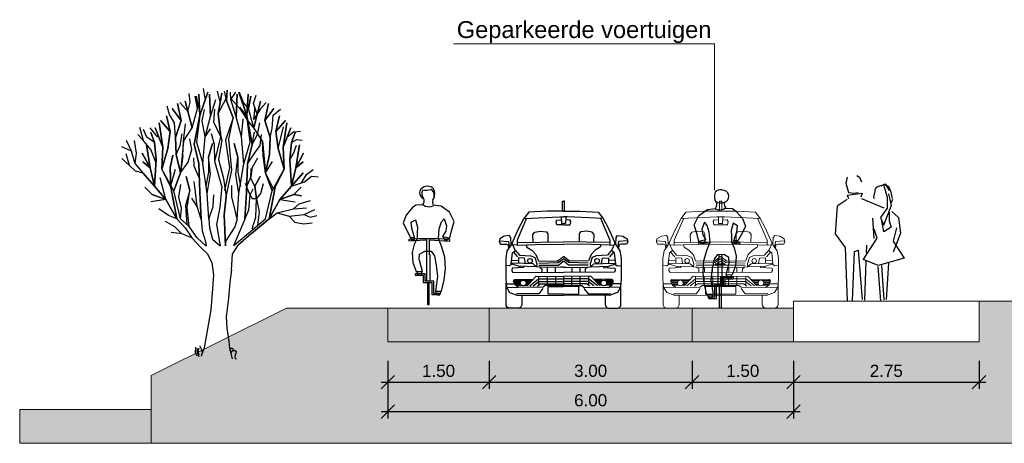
# Model space of a CAD drawing. Header units: metres. Extents: x 132493 to 134960, y 502695 to 503907.
# Tile 130 of 144: x 134757.6 to 134772.16, y 503870.16 to 503876.42. Entities that reach past the tile are written whole.
import ezdxf

# ---------------------------------------------------------------- set-up
doc = ezdxf.new("R2010")
doc.units = ezdxf.units.M
doc.layers.get('Defpoints').update_dxf_attribs({"color": 3})
for name, color, linetype, lineweight in [('0_dwp_contour', 2, 'Continuous', 18), ('0_dwp_maatvoering', 1, 'Continuous', 18), ('0_dwp_tekst', 7, 'Continuous', 18), ('0_sol_gebouw', 254, 'Continuous', 0), ('0_sol_water', 141, 'Continuous', 35)]:
    doc.layers.add(name, color=color, linetype=linetype, lineweight=lineweight)
doc.layers.add('ARC-hoev-overlagen rood asfalt fiets', color=10, linetype='Continuous', lineweight=35, plot=False)
doc.layers.add('ARC-hoev-sbs-df-kv-rood-bruin-vrijgekomen', color=7, linetype='Continuous', lineweight=35, true_color=0xbf7d7d, plot=False)
doc.layers.add('Dwp-t-symbolen', color=8, linetype='Continuous')
doc.styles.add('Myriad-18100', font='arial.ttf', dxfattribs={"height": 0.18})
doc.styles.add('Myriad-25100', font='arial.ttf', dxfattribs={"height": 0.25})
doc.dimstyles.new('Myriad_18100', dxfattribs={"dimscale": 0.1, "dimtxt": 1.8, "dimasz": 2, "dimexe": 1, "dimexo": 0, "dimgap": 0.75, "dimtad": 1, "dimzin": 0, "dimdsep": 46, "dimtxsty": 'Myriad-18100', "dimblk1": 'OBLIQUE', "dimblk2": 'OBLIQUE', "dimsah": 1, "dimcen": -3, "dimdle": 1, "dimadec": 0, "dimazin": 0, "dimtfac": 0.75, "dimtix": 1, "dimtmove": 2, "dimatfit": 3, "dimldrblk": 'OBLIQUE', "dimfxl": 1, "dimtvp": 0.9, "dimtolj": 1, "dimtzin": 0, "dimarcsym": 0})

# ---------------------------------------------------------------- blocks, each defined once
blk = doc.blocks.new('_OBLIQUE')
at = {"color": 0, "linetype": 'ByBlock'}
blk.add_line((-0.5, -0.5), (0.5, 0.5), dxfattribs=at)
blk = doc.blocks.new('*D93')
at = {"layer": '0_dwp_maatvoering', "color": 0, "lineweight": -2, "transparency": 16777216}
for p, q in [((134763.045, 503871.165), (134763.045, 503870.529)), ((134769.045, 503871.165), (134769.045, 503870.529)), ((134762.945, 503870.629), (134769.145, 503870.629))]:
    blk.add_line(p, q, dxfattribs=at)
at = {"layer": 'Defpoints', "color": 0, "transparency": 16777216}
for p in [(134763.045, 503871.165), (134769.045, 503871.165), (134769.045, 503870.629)]:
    blk.add_point(p, dxfattribs=at)
at = {"layer": '0_dwp_maatvoering', "color": 0, "lineweight": -2, "transparency": 16777216, "xscale": 0.2, "yscale": 0.2, "zscale": 0.2, "rotation": 180}
blk.add_blockref('_OBLIQUE', (134763.045, 503870.629), dxfattribs=at)
at = {"layer": '0_dwp_maatvoering', "color": 0, "lineweight": -2, "transparency": 16777216, "xscale": 0.2, "yscale": 0.2, "zscale": 0.2}
blk.add_blockref('_OBLIQUE', (134769.045, 503870.629), dxfattribs=at)
at = {"layer": '0_dwp_maatvoering', "color": 0, "transparency": 16777216, "insert": (134766.045, 503870.796), "char_height": 0.18, "attachment_point": 5, "style": 'Myriad-18100'}
blk.add_mtext('\\A1;6.00', dxfattribs=at)
blk = doc.blocks.new('*D94')
at = {"layer": '0_dwp_maatvoering', "color": 0, "lineweight": -2, "transparency": 16777216}
for p, q in [((134763.045, 503871.382), (134763.045, 503870.965)), ((134764.545, 503871.382), (134764.545, 503870.965)), ((134762.945, 503871.065), (134764.645, 503871.065))]:
    blk.add_line(p, q, dxfattribs=at)
at = {"layer": 'Defpoints', "color": 0, "transparency": 16777216}
for p in [(134763.045, 503871.382), (134764.545, 503871.382), (134764.545, 503871.065)]:
    blk.add_point(p, dxfattribs=at)
at = {"layer": '0_dwp_maatvoering', "color": 0, "lineweight": -2, "transparency": 16777216, "xscale": 0.2, "yscale": 0.2, "zscale": 0.2, "rotation": 180}
blk.add_blockref('_OBLIQUE', (134763.045, 503871.065), dxfattribs=at)
at = {"layer": '0_dwp_maatvoering', "color": 0, "lineweight": -2, "transparency": 16777216, "xscale": 0.2, "yscale": 0.2, "zscale": 0.2}
blk.add_blockref('_OBLIQUE', (134764.545, 503871.065), dxfattribs=at)
at = {"layer": '0_dwp_maatvoering', "color": 0, "transparency": 16777216, "insert": (134763.795, 503871.231), "char_height": 0.18, "attachment_point": 5, "style": 'Myriad-18100'}
blk.add_mtext('\\A1;1.50', dxfattribs=at)
blk = doc.blocks.new('*D95')
at = {"layer": '0_dwp_maatvoering', "color": 0, "lineweight": -2, "transparency": 16777216}
for p, q in [((134767.545, 503871.382), (134767.545, 503870.965)), ((134769.045, 503871.382), (134769.045, 503870.965)), ((134767.445, 503871.065), (134769.145, 503871.065))]:
    blk.add_line(p, q, dxfattribs=at)
at = {"layer": 'Defpoints', "color": 0, "transparency": 16777216}
for p in [(134767.545, 503871.382), (134769.045, 503871.382), (134769.045, 503871.065)]:
    blk.add_point(p, dxfattribs=at)
at = {"layer": '0_dwp_maatvoering', "color": 0, "lineweight": -2, "transparency": 16777216, "xscale": 0.2, "yscale": 0.2, "zscale": 0.2, "rotation": 180}
blk.add_blockref('_OBLIQUE', (134767.545, 503871.065), dxfattribs=at)
at = {"layer": '0_dwp_maatvoering', "color": 0, "lineweight": -2, "transparency": 16777216, "xscale": 0.2, "yscale": 0.2, "zscale": 0.2}
blk.add_blockref('_OBLIQUE', (134769.045, 503871.065), dxfattribs=at)
at = {"layer": '0_dwp_maatvoering', "color": 0, "transparency": 16777216, "insert": (134768.295, 503871.231), "char_height": 0.18, "attachment_point": 5, "style": 'Myriad-18100'}
blk.add_mtext('\\A1;1.50', dxfattribs=at)
blk = doc.blocks.new('*D96')
at = {"layer": '0_dwp_maatvoering', "color": 0, "lineweight": -2, "transparency": 16777216}
for p, q in [((134764.545, 503871.382), (134764.545, 503870.965)), ((134767.545, 503871.173), (134767.545, 503870.965)), ((134764.445, 503871.065), (134767.645, 503871.065))]:
    blk.add_line(p, q, dxfattribs=at)
at = {"layer": 'Defpoints', "color": 0, "transparency": 16777216}
for p in [(134764.545, 503871.382), (134767.545, 503871.173), (134767.545, 503871.065)]:
    blk.add_point(p, dxfattribs=at)
at = {"layer": '0_dwp_maatvoering', "color": 0, "lineweight": -2, "transparency": 16777216, "xscale": 0.2, "yscale": 0.2, "zscale": 0.2, "rotation": 180}
blk.add_blockref('_OBLIQUE', (134764.545, 503871.065), dxfattribs=at)
at = {"layer": '0_dwp_maatvoering', "color": 0, "lineweight": -2, "transparency": 16777216, "xscale": 0.2, "yscale": 0.2, "zscale": 0.2}
blk.add_blockref('_OBLIQUE', (134767.545, 503871.065), dxfattribs=at)
at = {"layer": '0_dwp_maatvoering', "color": 0, "transparency": 16777216, "insert": (134766.045, 503871.232), "char_height": 0.18, "attachment_point": 5, "style": 'Myriad-18100'}
blk.add_mtext('\\A1;3.00', dxfattribs=at)
blk = doc.blocks.new('citroen c4 coupe front view')
for points in [[(0.783, 1.431), (0.783, 1.58), (0.799, 1.58)], [(0.815, 1.431), (0.815, 1.58), (0.799, 1.58)], [(0.799, 1.431), (0.558, 1.431), (0.285, 1.418), (0.214, 1.325), (0.14, 1.188), (0.025, 0.932), (0.02, 1.043), (-0.002, 1.074), (-0.076, 1.061), (-0.143, 1.025), (-0.151, 0.981), (-0.134, 0.946), (-0.046, 0.942), (-0.019, 0.933), (-0.013, 0.873)], [(0.253, 1.327), (0.113, 1.003), (0.113, 0.929), (0.523, 0.946), (0.799, 0.941)], [(0.215, 1.326), (0.743, 1.347), (0.799, 1.347)], [(0.766, 1.347), (0.769, 1.249), (0.799, 1.251)], [(0.799, 1.431), (1.04, 1.431), (1.314, 1.418), (1.384, 1.325), (1.459, 1.188), (1.574, 0.932), (1.578, 1.043), (1.6, 1.074), (1.675, 1.061), (1.741, 1.025), (1.75, 0.981), (1.732, 0.946), (1.644, 0.942), (1.618, 0.933), (1.612, 0.873)], [(0.832, 1.347), (0.829, 1.249), (0.799, 1.251)], [(1.384, 1.326), (0.855, 1.347), (0.799, 1.347)], [(1.346, 1.327), (1.486, 1.003), (1.486, 0.929), (1.076, 0.946), (0.799, 0.941)], [(0.799, 1.23), (0.699, 1.23), (0.69, 1.278), (0.703, 1.302), (0.768, 1.301)], [(0.799, 1.23), (0.9, 1.23), (0.909, 1.278), (0.895, 1.302), (0.831, 1.301)], [(0.352, 0.972), (0.347, 1.087), (0.373, 1.122), (0.453, 1.136), (0.549, 1.127), (0.567, 1.096), (0.567, 0.975)], [(1.247, 0.972), (1.252, 1.087), (1.225, 1.122), (1.146, 1.136), (1.049, 1.127), (1.031, 1.096), (1.031, 0.975)], [(-0.149, 0.994), (-0.015, 0.986), (0.002, 0.891)], [(0.025, 0.932), (-0.037, 0.845), (-0.054, 0.739), (-0.054, 0.426), (-0.046, 0.307), (0.003, 0.228), (0.126, 0.187), (0.799, 0.188)], [(0.037, 0.959), (0.082, 0.858), (0.148, 0.779), (0.316, 0.77), (0.373, 0.748), (0.404, 0.655), (0.4, 0.607), (0.135, 0.62), (0.025, 0.651), (0.043, 0.814), (0.09, 0.849)], [(0.113, 0.932), (0.051, 0.927)], [(0.113, 0.968), (0.799, 0.979)], [(0.248, 0.934), (0.259, 0.898), (0.329, 0.854), (0.391, 0.792), (0.422, 0.717), (0.428, 0.699), (0.708, 0.695), (0.799, 0.764)], [(1.486, 0.968), (0.799, 0.979)], [(1.351, 0.934), (1.34, 0.898), (1.27, 0.854), (1.208, 0.792), (1.177, 0.717), (1.17, 0.699), (0.89, 0.695), (0.799, 0.764)], [(1.574, 0.932), (1.635, 0.845), (1.653, 0.739), (1.653, 0.426), (1.644, 0.307), (1.596, 0.228), (1.473, 0.187), (0.799, 0.188)], [(1.561, 0.959), (1.516, 0.858), (1.45, 0.779), (1.283, 0.77), (1.225, 0.748), (1.195, 0.655), (1.199, 0.607), (1.463, 0.62), (1.574, 0.651), (1.556, 0.814), (1.509, 0.849)], [(1.486, 0.932), (1.547, 0.927)], [(1.748, 0.994), (1.613, 0.986), (1.597, 0.891)], [(0.059, 0.826), (0.12, 0.759)], [(0.236, 0.658), (0.225, 0.738), (0.135, 0.743), (0.135, 0.661)], [(0.435, 0.664), (0.721, 0.673), (0.799, 0.729)], [(1.164, 0.664), (0.877, 0.673), (0.799, 0.729)], [(1.362, 0.658), (1.374, 0.738), (1.463, 0.743), (1.463, 0.661)], [(1.539, 0.826), (1.479, 0.759)], [(0.039, 0.647), (-0.002, 0.624), (-0.054, 0.628)], [(0.4, 0.61), (0.35, 0.652), (0.218, 0.659), (0.026, 0.662)], [(0.034, 0.706), (0.124, 0.703)], [(0.207, 0.616), (0.21, 0.598), (0.038, 0.589), (0.034, 0.554), (0.047, 0.528), (0.799, 0.525)], [(0.155, 0.619), (0.15, 0.595)], [(0.799, 0.602), (0.757, 0.602), (0.52, 0.598), (0.4, 0.607)], [(0.437, 0.636), (0.726, 0.633), (0.796, 0.691), (0.799, 0.688)], [(0.444, 0.599), (0.477, 0.577), (0.479, 0.536)], [(0.559, 0.599), (0.559, 0.526)], [(0.678, 0.601), (0.678, 0.526)], [(1.162, 0.636), (0.873, 0.633), (0.802, 0.691), (0.799, 0.688)], [(1.392, 0.616), (1.389, 0.598), (1.56, 0.589), (1.565, 0.554), (1.552, 0.528), (0.799, 0.525)], [(0.799, 0.602), (0.841, 0.602), (1.078, 0.598), (1.199, 0.607)], [(0.921, 0.601), (0.921, 0.526)], [(1.039, 0.599), (1.039, 0.526)], [(1.155, 0.599), (1.122, 0.577), (1.119, 0.536)], [(1.199, 0.61), (1.249, 0.652), (1.381, 0.659), (1.572, 0.662)], [(1.444, 0.619), (1.448, 0.595)], [(1.565, 0.706), (1.475, 0.703)], [(1.56, 0.647), (1.6, 0.624), (1.653, 0.628)], [(0.267, 0.334), (0.395, 0.47), (0.799, 0.468)], [(0.429, 0.469), (0.429, 0.342)], [(0.558, 0.469), (0.558, 0.342)], [(0.682, 0.469), (0.682, 0.34)], [(0.798, 0.468), (0.798, 0.338)], [(1.331, 0.334), (1.203, 0.47), (0.799, 0.468)], [(0.801, 0.468), (0.801, 0.338)], [(0.917, 0.469), (0.917, 0.34)], [(1.04, 0.469), (1.04, 0.342)], [(1.17, 0.469), (1.17, 0.342)], [(-0.05, 0.359), (0.078, 0.356)], [(-0.044, 0.304), (0.125, 0.31)], [(0.799, 0.333), (0.529, 0.332), (0.497, 0.307), (0.135, 0.303), (0.087, 0.338), (0.06, 0.395), (0.078, 0.422)], [(0.063, 0.389), (0.165, 0.389)], [(0.068, 0.407), (0.182, 0.407)], [(0.071, 0.373), (0.161, 0.373)], [(0.078, 0.422), (0.356, 0.426)], [(0.08, 0.352), (0.165, 0.352)], [(0.089, 0.336), (0.177, 0.336)], [(0.225, 0.407), (0.336, 0.407)], [(0.23, 0.336), (0.27, 0.336)], [(0.242, 0.389), (0.319, 0.389)], [(0.242, 0.352), (0.285, 0.352)], [(0.246, 0.373), (0.304, 0.373)], [(0.299, 0.328), (0.429, 0.432), (0.799, 0.432)], [(0.35, 0.328), (0.433, 0.391), (0.799, 0.391)], [(0.414, 0.324), (0.455, 0.358), (0.799, 0.358)], [(0.799, 0.206), (0.574, 0.206), (0.574, 0.318), (0.799, 0.318)], [(1.3, 0.328), (1.17, 0.432), (0.799, 0.432)], [(0.799, 0.333), (1.07, 0.332), (1.102, 0.307), (1.463, 0.303), (1.512, 0.338), (1.538, 0.395), (1.521, 0.422)], [(1.249, 0.328), (1.166, 0.391), (0.799, 0.391)], [(1.185, 0.324), (1.144, 0.358), (0.799, 0.358)], [(0.799, 0.206), (1.024, 0.206), (1.024, 0.318), (0.799, 0.318)], [(1.521, 0.422), (1.243, 0.426)], [(1.373, 0.407), (1.263, 0.407)], [(1.356, 0.389), (1.28, 0.389)], [(1.352, 0.373), (1.294, 0.373)], [(1.356, 0.352), (1.314, 0.352)], [(1.369, 0.336), (1.329, 0.336)], [(1.531, 0.407), (1.416, 0.407)], [(1.51, 0.336), (1.421, 0.336)], [(1.535, 0.389), (1.433, 0.389)], [(1.518, 0.352), (1.434, 0.352)], [(1.528, 0.373), (1.437, 0.373)], [(1.642, 0.304), (1.474, 0.31)], [(1.648, 0.359), (1.52, 0.356)], [(0.496, 0.288), (0.436, 0.212), (0.102, 0.212)], [(1.102, 0.288), (1.162, 0.212), (1.497, 0.212)]]:
    blk.add_lwpolyline(points)
for points in [[(0.184, 0.187), (0.184, 0.051, -0.414214), (0.133, 0), (0, 0, -0.414214), (-0.051, 0.051), (-0.051, 0.369), (-0.05, 0.369)], [(1.415, 0.187), (1.415, 0.051, 0.414214), (1.465, 0), (1.599, 0, 0.414214), (1.649, 0.051), (1.649, 0.369), (1.649, 0.369)]]:
    blk.add_lwpolyline(points, format="xyb")
for centre, radius in [((0.303, 0.696), 0.0338), ((1.296, 0.696), 0.0338), ((0.204, 0.37), 0.0426), ((1.395, 0.37), 0.0426)]:
    blk.add_circle(centre, radius)
blk = doc.blocks.new('Voet4')
for p, q in [((-0.34, 1.847), (-0.36, 1.757)), ((-0.36, 1.757), (-0.32, 1.617)), ((-0.2, 1.867), (-0.16, 1.847)), ((-0.16, 1.847), (-0.13, 1.777)), ((-0.34, 1.577), (-0.12, 1.607)), ((-0.32, 1.617), (-0.24, 1.607)), ((-0.24, 1.607), (-0.18, 1.617)), ((-0.12, 1.607), (-0.14, 1.547)), ((0.16, 1.717), (0.22, 1.747)), ((0.22, 1.747), (0.28, 1.647)), ((-0.34, 1.577), (-0.32, 1.527)), ((-0.129, 1.53), (0.2, 1.39)), ((0.27, 1.597), (0.31, 1.427)), ((0.33, 1.517), (0.31, 1.467)), ((0.31, 1.427), (0.2, 1.147)), ((0.06, 0.937), (0.04, 1.237)), ((0.104, 0.945), (0.056, 1.077)), ((-0.102, 0.624), (0.104, 0.945)), ((-0.054, 0.728), (-0.05, 0.837)), ((-0.08, 0.027), (-0.058, 0.607)), ((0.111, 0.525), (0.152, 0.013)), ((0.207, 0.03), (0.173, 0.541)), ((0.269, 0.574), (0.235, 0.038))]:
    blk.add_line(p, q)
for points in [[(0.33, 1.527), (0.31, 1.617), (0.28, 1.697), (0.23, 1.727), (0.19, 1.727), (0.12, 1.707), (0.08, 1.677), (0.07, 1.657), (0.07, 1.637), (0.05, 1.547), (0.06, 1.527)], [(0.2, 1.717), (0.25, 1.547), (0.25, 1.387), (0.15, 1.247), (0.2, 1.137)], [(-0.34, 1.517), (-0.49, 1.417), (-0.52, 1.007), (-0.37, 0.807), (-0.34, 0.017)], [(0.28, 1.327), (0.28, 1.197), (0.31, 1.107), (0.2, 1.037), (0.17, 1.197)], [(0.32, 1.337), (0.42, 1.247), (0.45, 1.017), (0.34, 0.737)], [(0.39, 1.097), (0.34, 0.897), (0.5, 0.647), (0.12, 0.537), (-0.1, 0.627)], [(-0.26, 0.017), (-0.23, 0.747), (-0.18, 0.767), (-0.12, 0.037)]]:
    blk.add_lwpolyline(points)
blk = doc.blocks.new('Fiets1')
for p, q in [((-0.189, 1.463), (-0.244, 1.421)), ((-0.078, 1.469), (-0.189, 1.463)), ((-0.078, 1.469), (-0.055, 1.448)), ((0.183, 1.45), (0.065, 1.465)), ((-0.334, 1.316), (-0.379, 1.202)), ((-0.244, 1.421), (-0.334, 1.316)), ((-0.055, 1.448), (0.015, 1.439)), ((0.015, 1.439), (0.07, 1.455)), ((0.309, 1.36), (0.183, 1.45)), ((0.378, 1.221), (0.309, 1.36)), ((-0.379, 1.202), (-0.329, 1.099)), ((-0.26, 1.21), (-0.197, 1.247)), ((-0.252, 1.121), (-0.26, 1.21)), ((-0.197, 1.247), (-0.168, 1.139)), ((0.156, 1.115), (0.188, 1.215)), ((0.188, 1.215), (0.228, 1.26)), ((0.228, 1.26), (0.265, 1.157)), ((0.336, 1.081), (0.378, 1.221)), ((-0.329, 1.099), (-0.269, 0.985)), ((-0.209, 0.985), (-0.252, 1.121)), ((-0.168, 1.139), (-0.173, 1.055)), ((-0.173, 1.055), (-0.173, 0.97)), ((0.143, 0.968), (0.156, 1.115)), ((0.251, 1.076), (0.204, 0.999)), ((0.265, 1.157), (0.251, 1.076)), ((0.31, 0.979), (0.336, 1.081)), ((-0.296, 0.957), (-0.296, 0.933)), ((-0.296, 0.933), (-0.047, 0.949)), ((-0.269, 0.985), (-0.209, 0.985)), ((-0.213, 0.881), (-0.244, 0.762)), ((-0.173, 0.97), (-0.213, 0.881)), ((-0.047, 0.949), (-0.031, 0.949)), ((-0.031, 0.949), (-0.031, 0.338)), ((0.009, 0.949), (0.313, 0.932)), ((0.009, 0.73), (0.009, 0.949)), ((0.188, 0.857), (0.143, 0.968)), ((0.204, 0.999), (0.31, 0.979)), ((0.313, 0.932), (0.313, 0.956)), ((-0.244, 0.762), (-0.234, 0.617)), ((-0.139, 0.662), (-0.134, 0.738)), ((-0.134, 0.738), (-0.06, 0.783)), ((-0.06, 0.783), (0.038, 0.781)), ((0.022, 0.73), (0.009, 0.73)), ((0.022, 0.338), (0.022, 0.73)), ((0.038, 0.781), (0.085, 0.715)), ((0.236, 0.696), (0.188, 0.857)), ((-0.234, 0.617), (-0.184, 0.483)), ((-0.091, 0.48), (-0.139, 0.662)), ((0.085, 0.715), (0.112, 0.578)), ((0.249, 0.52), (0.236, 0.696)), ((-0.054, 0.448), (-0.192, 0.448)), ((-0.184, 0.483), (-0.091, 0.48)), ((-0.054, 0.338), (-0.054, 0.448)), ((0.112, 0.578), (0.13, 0.409)), ((0.23, 0.361), (0.249, 0.52)), ((-0.078, 0.425), (-0.192, 0.425)), ((-0.078, 0.314), (-0.078, 0.425)), ((0.051, 0.314), (-0.078, 0.314)), ((0.075, 0.338), (-0.054, 0.338)), ((-0.018, 0.314), (-0.018, -0.008)), ((0.006, -0.008), (0.006, 0.314)), ((0.051, 0.135), (0.051, 0.314)), ((0.075, 0.158), (0.075, 0.338)), ((0.13, 0.409), (0.098, 0.193)), ((0.191, 0.19), (0.23, 0.361)), ((0.156, 0.158), (0.075, 0.158)), ((0.098, 0.193), (0.191, 0.19)), ((0.156, 0.135), (0.051, 0.135)), ((-0.018, -0.008), (0.006, -0.008))]:
    blk.add_line(p, q)
for centre, radius, start, end in [((-0.045, 1.645), 0.0899, 104.0435, 253.5027), ((0.005, 1.633), 0.108, 150.0261, 221.6358), ((-0.052, 2.001), 0.316, 263.3587, 285.6486), ((-0.018, 1.619), 0.124, 44.5628, 113.2662), ((-0.023, 1.607), 0.105, 322.9677, 57.6908), ((-0.082, 1.629), 0.17, 333.6246, 26.7123), ((-0.146, 1.53), 0.0807, 310.1354, 21.3389), ((0.153, 1.509), 0.098, 160.2237, 213.0633), ((0.024, -4.853), 5.819, 87.1592, 93.1527), ((-0.236, 0.976), 0.0303, 163.7878, 22.7653), ((0.258, 0.989), 0.0404, 169.3202, 349.3202), ((-0.191, 0.437), 0.0119, 91.1159, 268.8841), ((-0.137, 0.462), 0.0366, 147.3335, 29.3982), ((0.143, 0.173), 0.0366, 147.3289, 29.3982), ((0.156, 0.147), 0.0119, 269.9885, 90.0115)]:
    blk.add_arc(centre, radius, start, end)
blk = doc.blocks.new('Fiets2')
for p, q in [((-0.302, 1.379), (-0.176, 1.469)), ((-0.176, 1.469), (-0.058, 1.484)), ((-0.008, 1.458), (-0.063, 1.474)), ((0.062, 1.467), (-0.008, 1.458)), ((0.085, 1.487), (0.062, 1.467)), ((0.085, 1.487), (0.196, 1.482)), ((0.196, 1.482), (0.251, 1.44)), ((-0.371, 1.24), (-0.302, 1.379)), ((0.251, 1.44), (0.341, 1.334)), ((0.341, 1.334), (0.386, 1.221)), ((-0.328, 1.1), (-0.371, 1.24)), ((-0.22, 1.279), (-0.257, 1.176)), ((-0.257, 1.176), (-0.244, 1.095)), ((-0.181, 1.234), (-0.22, 1.279)), ((-0.149, 1.134), (-0.181, 1.234)), ((0.204, 1.266), (0.175, 1.158)), ((0.267, 1.229), (0.204, 1.266)), ((0.259, 1.139), (0.267, 1.229)), ((0.386, 1.221), (0.336, 1.118)), ((-0.303, 0.998), (-0.328, 1.1)), ((-0.244, 1.095), (-0.197, 1.018)), ((-0.136, 0.986), (-0.149, 1.134)), ((0.175, 1.158), (0.18, 1.073)), ((0.18, 1.073), (0.18, 0.989)), ((0.216, 1.004), (0.259, 1.139)), ((0.336, 1.118), (0.276, 1.004)), ((-0.305, 0.951), (-0.305, 0.974)), ((-0.147, 0.96), (-0.305, 0.951)), ((-0.197, 1.018), (-0.303, 0.998)), ((-0.228, 0.715), (-0.181, 0.876)), ((-0.181, 0.876), (-0.136, 0.986)), ((0.18, 0.989), (0.22, 0.9)), ((0.303, 0.952), (0.194, 0.959)), ((0.276, 1.004), (0.216, 1.004)), ((0.22, 0.9), (0.251, 0.781)), ((0.303, 0.976), (0.303, 0.952)), ((-0.078, 0.733), (-0.104, 0.596)), ((-0.031, 0.799), (-0.078, 0.733)), ((0.067, 0.802), (-0.031, 0.799)), ((-0.015, 0.356), (-0.015, 0.749)), ((-0.015, 0.749), (-0.002, 0.749)), ((-0.002, 0.749), (-0.002, 0.8)), ((0.038, 0.801), (0.038, 0.356)), ((0.141, 0.757), (0.067, 0.802)), ((0.146, 0.681), (0.141, 0.757)), ((0.251, 0.781), (0.241, 0.636)), ((-0.241, 0.538), (-0.228, 0.715)), ((-0.104, 0.596), (-0.123, 0.428)), ((0.085, 0.662), (-0.06, 0.662)), ((-0.06, 0.662), (-0.055, 0.649)), ((-0.055, 0.649), (0.085, 0.649)), ((0.085, 0.649), (0.085, 0.662)), ((0.099, 0.499), (0.146, 0.681)), ((0.241, 0.636), (0.191, 0.501)), ((-0.223, 0.38), (-0.241, 0.538)), ((0.062, 0.356), (0.062, 0.467)), ((0.062, 0.467), (0.199, 0.467)), ((0.085, 0.443), (0.199, 0.443)), ((0.085, 0.333), (0.085, 0.443)), ((0.191, 0.501), (0.099, 0.499)), ((-0.183, 0.209), (-0.223, 0.38)), ((-0.123, 0.428), (-0.091, 0.212)), ((-0.067, 0.177), (-0.067, 0.356)), ((-0.067, 0.356), (0.062, 0.356)), ((-0.044, 0.154), (-0.044, 0.333)), ((-0.044, 0.333), (0.085, 0.333)), ((0.001, 0.011), (0.001, 0.333)), ((0.025, 0.333), (0.025, 0.011)), ((-0.091, 0.212), (-0.183, 0.209)), ((-0.149, 0.177), (-0.067, 0.177)), ((-0.149, 0.154), (-0.044, 0.154)), ((0.025, 0.011), (0.001, 0.011))]:
    blk.add_line(p, q)
for centre, radius, start, end in [((0.025, 1.638), 0.124, 66.7338, 135.4372), ((0.052, 1.664), 0.0899, 286.4973, 75.9565), ((0.098, 1.664), 0.172, 159.4893, 212.3061), ((-0.141, 1.545), 0.105, 317.6574, 8.6331), ((0.027, 1.711), 0.146, 235.7382, 292.286), ((0.153, 1.548), 0.0807, 158.6611, 229.8646), ((-0.017, -4.834), 5.819, 91.1827, 92.8408), ((-0.251, 1.008), 0.0404, 190.6798, 10.6798), ((-0.017, -4.834), 5.819, 86.8473, 88.0221), ((0.244, 0.994), 0.0303, 157.2347, 16.2122), ((0.144, 0.481), 0.0366, 150.6018, 32.6665), ((0.199, 0.455), 0.0119, 271.1159, 88.8841), ((-0.135, 0.191), 0.0366, 150.6018, 32.6711), ((-0.149, 0.165), 0.0119, 89.9885, 270.0115)]:
    blk.add_arc(centre, radius, start, end)
blk = doc.blocks.new('*D44')
at = {"layer": '0_dwp_maatvoering', "color": 0, "lineweight": -2, "transparency": 16777216}
for p, q in [((134769.045, 503871.382), (134769.045, 503870.965)), ((134771.79, 503871.382), (134771.79, 503870.965)), ((134768.945, 503871.065), (134771.89, 503871.065))]:
    blk.add_line(p, q, dxfattribs=at)
at = {"layer": 'Defpoints', "color": 0, "transparency": 16777216}
for p in [(134769.045, 503871.382), (134771.79, 503871.382), (134771.79, 503871.065)]:
    blk.add_point(p, dxfattribs=at)
at = {"layer": '0_dwp_maatvoering', "color": 0, "lineweight": -2, "transparency": 16777216, "xscale": 0.2, "yscale": 0.2, "zscale": 0.2, "rotation": 180}
blk.add_blockref('_OBLIQUE', (134769.045, 503871.065), dxfattribs=at)
at = {"layer": '0_dwp_maatvoering', "color": 0, "lineweight": -2, "transparency": 16777216, "xscale": 0.2, "yscale": 0.2, "zscale": 0.2}
blk.add_blockref('_OBLIQUE', (134771.79, 503871.065), dxfattribs=at)
at = {"layer": '0_dwp_maatvoering', "color": 0, "transparency": 16777216, "insert": (134770.418, 503871.231), "char_height": 0.18, "attachment_point": 5, "style": 'Myriad-18100'}
blk.add_mtext('\\A1;2.75', dxfattribs=at)
blk = doc.blocks.new('BM_VA_09')
at = {"color": 72}
for p, q in [((-0.16, 3.905), (-0.281, 3.559)), ((-0.281, 3.559), (-0.16, 3.905)), ((0.18, 3.793), (0.172, 3.903)), ((0.258, 3.54), (0.18, 3.793)), ((0.258, 3.54), (0.274, 3.872)), ((0.274, 3.872), (0.258, 3.54)), ((0.416, 3.556), (0.298, 3.903)), ((0.298, 3.903), (0.416, 3.556)), ((-0.719, 3.323), (-0.773, 3.556)), ((-0.773, 3.556), (-0.719, 3.323)), ((0.337, 3.241), (0.258, 3.54)), ((0.416, 3.556), (0.48, 3.215)), ((0.896, 3.556), (0.842, 3.323)), ((0.842, 3.323), (0.896, 3.556)), ((-0.827, 3.089), (-0.943, 3.376)), ((-0.943, 3.376), (-0.827, 3.089)), ((-0.827, 3.089), (-0.88, 3.448)), ((-0.88, 3.448), (-0.827, 3.089)), ((-0.719, 3.323), (-0.863, 3.484)), ((-0.863, 3.484), (-0.719, 3.323)), ((0.986, 3.484), (0.842, 3.323)), ((0.842, 3.323), (0.986, 3.484)), ((0.95, 3.089), (1.067, 3.376)), ((1.067, 3.376), (0.95, 3.089)), ((-0.952, 3.161), (-1.006, 3.305)), ((-1.006, 3.305), (-0.952, 3.161)), ((-0.755, 3.071), (-0.719, 3.323)), ((-0.719, 3.323), (-0.755, 3.071)), ((0.369, 2.846), (0.337, 3.241)), ((0.495, 3.13), (0.527, 3.314)), ((0.842, 3.323), (0.878, 3.071)), ((0.878, 3.071), (0.842, 3.323)), ((1.075, 3.161), (1.129, 3.305)), ((1.129, 3.305), (1.075, 3.161)), ((-1.015, 2.784), (-1.069, 3.125)), ((-1.069, 3.125), (-1.015, 2.784)), ((-0.925, 2.91), (-0.952, 3.161)), ((-0.952, 3.161), (-0.925, 2.91)), ((-0.845, 2.766), (-0.827, 3.089)), ((-0.827, 3.089), (-0.845, 2.766)), ((-0.845, 2.766), (-0.827, 3.089)), ((-0.827, 3.089), (-0.845, 2.766)), ((-0.845, 2.766), (-0.755, 3.071)), ((-0.755, 3.071), (-0.845, 2.766)), ((0.282, 2.941), (0.227, 3.146)), ((0.227, 3.146), (0.282, 2.941)), ((0.878, 3.071), (0.968, 2.766)), ((0.968, 2.766), (0.878, 3.071)), ((0.968, 2.766), (0.95, 3.089)), ((0.95, 3.089), (0.968, 2.766)), ((1.049, 2.91), (1.075, 3.161)), ((1.075, 3.161), (1.049, 2.91)), ((1.138, 2.784), (1.192, 3.125)), ((1.192, 3.125), (1.138, 2.784)), ((-1.015, 2.784), (-1.132, 3)), ((-1.132, 3), (-1.015, 2.784)), ((0.251, 2.688), (0.282, 2.941)), ((0.282, 2.941), (0.282, 2.72)), ((1.138, 2.784), (1.255, 3)), ((1.255, 3), (1.138, 2.784)), ((-1.015, 2.784), (-1.123, 2.874)), ((-1.123, 2.874), (-1.015, 2.784)), ((-0.952, 2.515), (-1.015, 2.784)), ((-1.015, 2.784), (-0.952, 2.515)), ((-0.952, 2.515), (-0.925, 2.91)), ((-0.925, 2.91), (-0.952, 2.515)), ((1.075, 2.515), (1.049, 2.91)), ((1.049, 2.91), (1.075, 2.515)), ((1.075, 2.515), (1.138, 2.784)), ((1.138, 2.784), (1.075, 2.515)), ((1.138, 2.784), (1.246, 2.874)), ((1.246, 2.874), (1.138, 2.784)), ((-0.952, 2.515), (-1.123, 2.713)), ((-1.123, 2.713), (-0.952, 2.515)), ((0.298, 2.404), (0.251, 2.688)), ((0.282, 2.72), (0.322, 2.515)), ((1.075, 2.515), (1.246, 2.713)), ((1.246, 2.713), (1.075, 2.515)), ((-0.988, 2.39), (-1.096, 2.497)), ((-1.096, 2.497), (-0.988, 2.39)), ((-0.782, 2.318), (-0.952, 2.515)), ((-0.952, 2.515), (-0.782, 2.318)), ((-0.71, 2.497), (-0.62, 2.031)), ((0.833, 2.497), (0.744, 2.031)), ((0.905, 2.318), (1.075, 2.515)), ((1.075, 2.515), (0.905, 2.318)), ((1.111, 2.39), (1.219, 2.497)), ((1.219, 2.497), (1.111, 2.39)), ((-0.782, 2.318), (-0.988, 2.39)), ((-0.988, 2.39), (-0.782, 2.318)), ((0.905, 2.318), (1.111, 2.39)), ((1.111, 2.39), (0.905, 2.318)), ((-0.62, 2.031), (-0.782, 2.318)), ((-0.782, 2.318), (-0.62, 2.031)), ((0.744, 2.031), (0.905, 2.318)), ((0.905, 2.318), (0.744, 2.031)), ((1.104, 2.18), (1.296, 2.192)), ((0.744, 2.031), (0.863, 2.118)), ((0.863, 2.118), (1.104, 2.18)), ((0.744, 2.031), (0.483, 1.815)), ((0.483, 1.815), (0.288, 1.64))]:
    blk.add_line(p, q, dxfattribs=at)
at = {"color": 34}
for p, q in [((0.464, 3.162), (0.416, 3.556)), ((0.369, 2.846), (0.464, 3.162)), ((-0.17, 2.406), (-0.238, 2.848)), ((0.298, 2.404), (0.369, 2.846)), ((-0.71, 2.497), (-0.845, 2.766)), ((-0.845, 2.766), (-0.71, 2.497)), ((-0.665, 2.443), (-0.845, 2.766)), ((0.788, 2.443), (0.968, 2.766)), ((0.833, 2.497), (0.968, 2.766)), ((0.968, 2.766), (0.833, 2.497)), ((-0.62, 2.031), (-0.71, 2.497)), ((0.744, 2.031), (0.833, 2.497)), ((-0.566, 2.031), (-0.665, 2.443)), ((-0.149, 2.027), (-0.17, 2.406)), ((0.274, 2.025), (0.298, 2.404)), ((0.69, 2.031), (0.788, 2.443)), ((0.223, 1.636), (0.69, 2.031)), ((0.483, 1.815), (0.744, 2.031)), ((0.304, 1.654), (0.483, 1.815)), ((0.204, 1.506), (0.288, 1.64)), ((0.189, 1.277), (0.204, 1.506)), ((0.15, 0.219), (0.16, 0.116))]:
    blk.add_line(p, q, dxfattribs=at)
at = {"color": 72}
for points in [[(-0.202, 3.808), (-0.227, 3.956)], [(-0.456, 3.617), (-0.424, 3.758), (-0.437, 3.882)], [(-0.315, 3.664), (-0.351, 3.843), (-0.315, 3.664)], [(-0.302, 3.666), (-0.337, 3.846), (-0.302, 3.666)], [(0.014, 3.777), (-0.018, 3.919)], [(-0.01, 3.588), (0.109, 3.809), (0.085, 3.919)], [(0.519, 3.376), (0.443, 3.465), (0.332, 3.638), (0.177, 3.811)], [(0.18, 3.793), (0.251, 3.903)], [(0.438, 3.664), (0.363, 3.749), (0.307, 3.898)], [(0.474, 3.843), (0.438, 3.664), (0.474, 3.843)], [(0.438, 3.664), (0.474, 3.843), (0.438, 3.664)], [(0.567, 3.576), (0.511, 3.737), (0.554, 3.861)], [(-0.638, 3.233), (-0.653, 3.45), (-0.727, 3.573), (-0.764, 3.696)], [(-0.522, 3.179), (-0.566, 2.713), (-0.629, 2.982), (-0.638, 3.233), (-0.557, 3.484), (-0.692, 3.664), (-0.557, 3.484), (-0.638, 3.233), (-0.629, 2.982), (-0.566, 2.713), (-0.665, 2.443)], [(-0.665, 2.443), (-0.566, 2.713), (-0.531, 2.964), (-0.566, 2.713), (-0.629, 2.982), (-0.638, 3.233), (-0.557, 3.484), (-0.611, 3.735), (-0.557, 3.484), (-0.638, 3.233), (-0.629, 2.982), (-0.566, 2.713), (-0.531, 2.964), (-0.522, 3.179), (-0.396, 3.376), (-0.315, 3.664)], [(-0.45, 3.61), (-0.575, 3.753)], [(-0.396, 3.376), (-0.495, 3.771), (-0.396, 3.376)], [(-0.204, 3.242), (-0.248, 3.482), (-0.212, 3.649)], [(0.03, 3.241), (-0.073, 3.462), (-0.057, 3.651)], [(0.416, 3.556), (0.311, 3.684)], [(0.788, 2.443), (0.69, 2.713), (0.654, 2.964), (0.69, 2.713), (0.752, 2.982), (0.761, 3.233), (0.681, 3.484), (0.735, 3.735), (0.681, 3.484), (0.761, 3.233), (0.752, 2.982), (0.69, 2.713), (0.654, 2.964), (0.645, 3.179), (0.519, 3.376), (0.438, 3.664)], [(0.618, 3.771), (0.519, 3.376), (0.618, 3.771)], [(0.52, 3.499), (0.539, 3.684)], [(0.52, 3.499), (0.619, 3.647)], [(0.573, 3.61), (0.699, 3.753)], [(0.645, 3.179), (0.69, 2.713), (0.752, 2.982), (0.761, 3.233), (0.681, 3.484), (0.815, 3.664), (0.681, 3.484), (0.761, 3.233), (0.752, 2.982), (0.69, 2.713), (0.788, 2.443)], [(0.761, 3.233), (0.789, 3.366), (0.802, 3.564), (0.913, 3.651)], [(0.337, 3.241), (0.36, 3.511)], [(-1.116, 3.187), (-1.167, 3.38)], [(-0.952, 3.161), (-1.066, 3.24), (-1.116, 3.351)], [(-0.9, 3.24), (-1.017, 3.375)], [(-0.522, 3.179), (-0.492, 3.437)], [(-0.204, 3.242), (-0.122, 3.363)], [(0.495, 3.13), (0.57, 3.277), (0.607, 3.45)], [(0.876, 3.07), (0.919, 3.23), (0.956, 3.391)], [(0.95, 3.089), (1.004, 3.448), (0.95, 3.089), (0.968, 2.766), (0.95, 3.089)], [(-0.931, 2.869), (-1.005, 3.054), (-1.128, 3.203), (-1.196, 3.277)], [(-0.629, 2.982), (-0.572, 3.116), (-0.542, 3.289)], [(-0.566, 2.713), (-0.455, 2.869), (-0.4, 3.054), (-0.43, 3.215)], [(-0.057, 2.878), (-0.066, 3.128), (-0.109, 3.289)], [(0.424, 2.846), (0.533, 3.005), (0.613, 3.116), (0.632, 3.277)], [(1.012, 3.243), (1.104, 3.317), (1.209, 3.329)], [(1.075, 3.161), (1.154, 3.206), (1.234, 3.193)], [(-1.289, 3.03), (-1.435, 3.096)], [(-1.239, 2.844), (-1.289, 3.03), (-1.363, 3.19)], [(-1.239, 2.844), (-1.219, 3.004), (-1.247, 3.187)], [(-0.17, 2.406), (-0.121, 2.689), (-0.151, 2.942), (-0.094, 3.147), (-0.151, 2.942), (-0.152, 2.721), (-0.193, 2.516)], [(1.049, 2.91), (1.104, 2.996), (1.148, 3.119)], [(-1.319, 2.82), (-1.435, 2.925)], [(-1.319, 2.82), (-1.369, 2.993)], [(-0.71, 2.497), (-0.72, 2.783), (-0.681, 2.972), (-0.72, 2.783), (-0.711, 2.526), (-0.641, 2.767)], [(-0.288, 2.635), (-0.362, 2.807), (-0.369, 2.931)], [(0.409, 2.499), (0.477, 2.659), (0.496, 2.795), (0.576, 2.931)], [(-1.319, 2.82), (-1.236, 2.742), (-1.123, 2.713)], [(-1.239, 2.844), (-1.123, 2.713)], [(0.535, 2.515), (0.474, 2.625), (0.48, 2.773)], [(0.803, 2.483), (0.69, 2.713), (0.795, 2.878)], [(-0.782, 2.318), (-0.869, 2.635)], [(-0.436, 1.915), (-0.468, 2.199), (-0.428, 2.451), (-0.483, 2.657), (-0.428, 2.451), (-0.491, 2.23), (-0.475, 1.946)], [(0.495, 1.883), (0.55, 2.057), (0.558, 2.325), (0.535, 2.515), (0.614, 2.657), (0.535, 2.515), (0.558, 2.325), (0.598, 2.136), (0.574, 1.931)], [(1.222, 2.563), (1.296, 2.687), (1.395, 2.761)], [(1.269, 2.578), (1.37, 2.662), (1.469, 2.65)], [(-0.566, 2.031), (-0.554, 2.19), (-0.591, 2.35), (-0.56, 2.536)], [(-0.26, 2.027), (-0.319, 2.215), (-0.344, 2.425), (-0.362, 2.585)], [(0.274, 2.025), (0.236, 2.178), (0.193, 2.35), (0.193, 2.523)], [(0.558, 2.325), (0.493, 2.328), (0.437, 2.44), (0.394, 2.551)], [(0.558, 2.325), (0.622, 2.403), (0.659, 2.551)], [(0.905, 2.318), (1.075, 2.515), (1.269, 2.578)], [(-0.319, 2.215), (-0.4, 2.338)], [(-0.149, 2.027), (-0.085, 2.215), (-0.072, 2.388)], [(0.385, 2.025), (0.446, 2.165), (0.465, 2.388), (0.508, 2.474)], [(1.111, 2.39), (1.221, 2.372), (1.111, 2.39)], [(-0.782, 2.318), (-1.006, 2.282)], [(0.905, 2.318), (1.129, 2.282)], [(1.104, 2.18), (1.191, 2.254), (1.358, 2.304)], [(-0.62, 2.031), (-0.745, 2.079), (-0.887, 2.178)], [(0.863, 2.118), (1.042, 2.069), (1.265, 2.094), (1.419, 2.168)], [(1.042, 2.069), (1.123, 1.982), (1.253, 1.958), (1.382, 1.97)], [(1.265, 2.094), (1.351, 2.057), (1.45, 2.081)], [(-0.398, 1.751), (-0.546, 1.808), (-0.649, 1.911), (-0.786, 1.99)], [(-0.546, 1.808), (-0.706, 1.831)], [(-0.284, 0.157), (-0.259, 0.109), (-0.247, 0.061), (-0.263, 0)], [(-0.343, 0.134), (-0.35, 0.056), (-0.324, 0.003)], [(-0.321, 0.112), (-0.324, 0.077), (-0.317, 0.043), (-0.296, -0.005)], [(-0.291, 0.016), (-0.304, 0.069), (-0.291, 0.121)], [(0.166, 0.08), (0.167, 0.1), (0.185, 0.118), (0.2, 0.116), (0.215, 0.1), (0.21, 0.084)], [(0.182, 0.028), (0.187, 0.057), (0.21, 0.084), (0.243, 0.086), (0.257, 0.063), (0.249, 0.031), (0.238, -0.006), (0.243, -0.035), (0.26, -0.038)]]:
    blk.add_lwpolyline(points, dxfattribs=at)
at = {"color": 34}
for points in [[(0.045, 2.515), (-0.057, 2.878), (0.03, 3.241), (-0.01, 3.588), (0.045, 3.888), (-0.01, 3.588), (0.03, 3.241), (0.045, 3.193), (-0.002, 2.909), (0.069, 2.625), (0.109, 2.357), (0.077, 2.088), (0.101, 1.631), (0.077, 2.088), (0.109, 2.357), (0.195, 2.751), (0.148, 3.209), (0.211, 3.525), (0.116, 3.777), (0.124, 3.935), (0.116, 3.777), (0.211, 3.525), (0.101, 3.193), (0.156, 2.783), (0.085, 2.451)], [(-0.281, 2.422), (-0.294, 2.848), (-0.363, 3.133), (-0.281, 3.559), (-0.294, 3.874), (-0.281, 3.559), (-0.363, 3.133), (-0.294, 2.848), (-0.281, 2.422), (-0.26, 2.027), (-0.281, 2.422)], [(-0.346, 3.217), (-0.281, 3.559), (-0.331, 3.164), (-0.238, 2.848), (-0.204, 3.242), (-0.123, 3.542), (-0.137, 3.873), (-0.123, 3.542), (-0.042, 3.794)], [(0.385, 2.025), (0.408, 2.42), (0.424, 2.846), (0.495, 3.13), (0.416, 3.556), (0.432, 3.872), (0.416, 3.556), (0.495, 3.13), (0.424, 2.846), (0.408, 2.42), (0.385, 2.025), (0.217, 1.631)], [(0.045, 2.515), (0.016, 2.199), (-0.032, 1.948), (0.022, 1.631)], [(-0.62, 2.031), (-0.495, 1.899), (-0.398, 1.751), (-0.261, 1.603)], [(-0.26, 2.027), (-0.244, 1.854), (-0.199, 1.694), (-0.187, 1.626), (-0.318, 1.751), (-0.436, 1.915), (-0.566, 2.031)], [(-0.149, 2.027), (-0.136, 1.899), (-0.091, 1.728), (0.022, 1.631)], [(0.274, 2.025), (0.236, 1.912), (0.094, 1.69)], [(-0.261, 1.603), (-0.17, 1.516), (-0.105, 1.385), (-0.078, 1.201), (-0.092, 0.997)], [(0.189, 1.277), (0.165, 1.087), (0.145, 0.86), (0.111, 0.584), (0.121, 0.416), (0.15, 0.219)], [(-0.092, 0.997), (-0.118, 0.685), (-0.17, 0.374)], [(-0.17, 0.374), (-0.19, 0.261), (-0.218, 0.124), (-0.259, -0.001)], [(0.16, 0.116), (0.181, 0.022), (0.197, -0.038)]]:
    blk.add_lwpolyline(points, dxfattribs=at)

msp = doc.modelspace()

# ---------------------------------------------------------------- hatches: boundary and pattern name
at = {"layer": '0_sol_gebouw'}
h = msp.add_hatch(color=256, dxfattribs=at)
h.dxf.hatch_style = 1
h.paths.add_polyline_path([(134771.79, 503872.261), (134771.79, 503871.661), (134769.045, 503871.661), (134763.045, 503871.661), (134763.045, 503872.161), (134761.545, 503872.161), (134759.545, 503871.161), (134759.545, 503870.161), (134782.29, 503870.161), (134782.29, 503872.261)])
h.paths.add_polyline_path([(134760.957, 503873.953), (134760.954, 503873.946), (134760.956, 503873.94)], flags=17)
at = {"layer": '0_sol_water'}
h = msp.add_hatch(color=256, dxfattribs=at)
h.dxf.hatch_style = 1
h.paths.add_polyline_path([(134759.545, 503870.161), (134759.545, 503870.661), (134757.6, 503870.661), (134757.6, 503870.161)])
at = {"layer": 'ARC-hoev-overlagen rood asfalt fiets', "transparency": 33554534}
h = msp.add_hatch(color=256, dxfattribs=at)
h.dxf.hatch_style = 1
h.paths.add_polyline_path([(134764.545, 503871.661), (134764.545, 503872.161), (134763.045, 503872.161), (134763.045, 503871.661)])
h = msp.add_hatch(color=256, dxfattribs=at)
h.dxf.hatch_style = 1
h.paths.add_polyline_path([(134769.045, 503871.661), (134769.045, 503872.161), (134767.545, 503872.161), (134767.545, 503871.661)])
at = {"layer": 'ARC-hoev-sbs-df-kv-rood-bruin-vrijgekomen'}
h = msp.add_hatch(color=256, dxfattribs=at)
h.dxf.hatch_style = 1
h.paths.add_polyline_path([(134767.545, 503872.161), (134764.545, 503872.161), (134764.545, 503871.661), (134767.545, 503871.661)])

# ---------------------------------------------------------------- linework, layer by layer
at = {"layer": '0_dwp_contour', "flags": 128}
for points in [[(134759.545, 503870.161), (134782.29, 503870.161), (134782.29, 503872.261), (134771.79, 503872.261)], [(134769.045, 503872.161), (134761.545, 503872.161), (134759.545, 503871.161)], [(134763.045, 503872.161), (134763.045, 503871.661)], [(134764.545, 503872.161), (134764.545, 503871.661)], [(134767.545, 503872.161), (134767.545, 503871.661)], [(134769.045, 503871.661), (134771.79, 503871.661), (134771.79, 503872.261)], [(134769.045, 503872.161), (134769.045, 503872.261), (134775.806, 503872.261)], [(134769.045, 503872.161), (134769.045, 503871.661)], [(134763.045, 503871.661), (134769.045, 503871.661)], [(134759.545, 503871.161), (134759.545, 503870.161)], [(134759.545, 503870.661), (134757.6, 503870.661)], [(134757.6, 503870.661), (134757.6, 503870.161)], [(134759.545, 503870.161), (134757.6, 503870.161)]]:
    msp.add_lwpolyline(points, dxfattribs=at)
at = {"layer": '0_dwp_tekst', "flags": 128}
msp.add_lwpolyline([(134764.016, 503876.068), (134767.875, 503876.068), (134767.875, 503873.904)], dxfattribs=at)

# ---------------------------------------------------------------- block references
msp.add_blockref('BM_VA_09', (134760.545, 503871.449))
at = {"layer": '0_dwp_contour'}
msp.add_blockref('citroen c4 coupe front view', (134767.168, 503872.161), dxfattribs=at)
at = {"layer": 'Dwp-t-symbolen', "lineweight": 0}
for name, p in [('Voet4', (134770.18, 503872.251)), ('Fiets1', (134763.65, 503872.219)), ('Fiets2', (134767.948, 503872.149)), ('citroen c4 coupe front view', (134764.844, 503872.161))]:
    msp.add_blockref(name, p, dxfattribs=at)

# ---------------------------------------------------------------- texts
at = {"layer": '0_dwp_tekst', "insert": (134764.065, 503876.403), "char_height": 0.25, "attachment_point": 1, "style": 'Myriad-25100'}
msp.add_mtext_dynamic_manual_height_columns('Geparkeerde voertuigen', width=3.97287, gutter_width=1.25, heights=[0], dxfattribs=at)

# ---------------------------------------------------------------- dimensions: what is measured, and where the dimension line sits
at = {"layer": '0_dwp_maatvoering'}
for base, p1, p2, picture, middle in [((134764.545, 503871.065), (134763.045, 503871.382), (134764.545, 503871.382), '*D94', (134763.795, 503871.231)), ((134767.545, 503871.065), (134764.545, 503871.382), (134767.545, 503871.173), '*D96', (134766.045, 503871.232)), ((134769.045, 503871.065), (134767.545, 503871.382), (134769.045, 503871.382), '*D95', (134768.295, 503871.231)), ((134771.79038626, 503871.06457921), (134769.04538626, 503871.382200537), (134771.79038626, 503871.382200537), '*D44', (134770.41788626, 503871.231482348)), ((134769.045, 503870.629), (134763.045, 503871.165), (134769.045, 503871.165), '*D93', (134766.045, 503870.796))]:
    dim = msp.add_linear_dim(base=base, p1=p1, p2=p2, dimstyle='Myriad_18100', dxfattribs=at)
    dim.commit()
    dim.dimension.update_dxf_attribs({"geometry": picture, "text_midpoint": middle})

doc.saveas('drawing.dxf')
